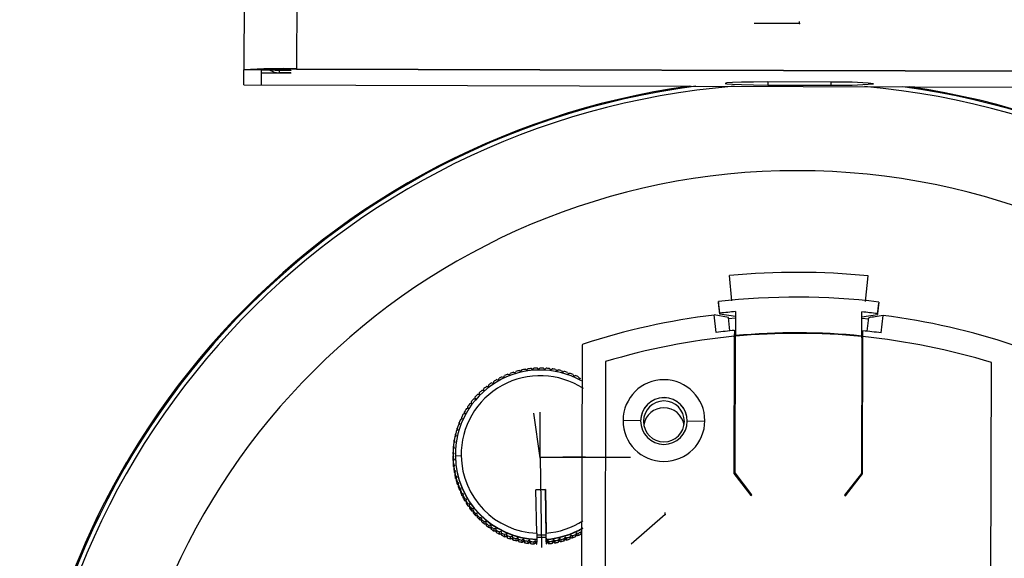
# Model space of a CAD drawing. Header units: millimetres. Extents: x -198 to 46, y -259 to 41.
# Tile 5 of 7: x -87 to -3, y -166 to -120. Entities that reach past the tile are written whole.
import ezdxf

# ---------------------------------------------------------------- set-up
doc = ezdxf.new("R2010")
doc.units = ezdxf.units.MM
doc.header["$PDSIZE"] = -1

msp = doc.modelspace()

# ---------------------------------------------------------------- linework, layer by layer
at = {"color": 7, "linetype": 'Continuous', "lineweight": 25}
for p, q in [((-67.335, 40.646), (-67.787, -124.308)), ((-62.835, 40.739), (-63.287, -124.216)), ((-67.79, -125.593), (-67.787, -124.308)), ((-66.287, -124.312), (-67.787, -124.308)), ((-66.29, -125.597), (-66.287, -124.312)), ((-63.787, -124.331), (-66.287, -124.324)), ((-66.287, -124.581), (-66.287, -124.324)), ((-63.787, -124.588), (-66.287, -124.581)), ((-64.787, -124.363), (-64.787, -124.55)), ((-63.787, -124.366), (-64.787, -124.363)), ((-63.787, -124.553), (-64.787, -124.55)), ((-63.787, -124.331), (-63.787, -124.366)), ((-63.787, -124.553), (-63.787, -124.588)), ((-63.287, -124.216), (22.713, -124.451)), ((-63.287, -124.216), (-63.287, -124.251)), ((-63.287, -124.251), (22.713, -124.486)), ((-17.595, -125.35), (-22.984, -125.335)), ((-22.984, -125.335), (-22.984, -125.603)), ((-17.595, -125.35), (-17.596, -125.618)), ((-67.79, -125.591), (27.21, -125.852)), ((-67.79, -125.593), (27.21, -125.853)), ((-22.984, -125.603), (-17.596, -125.618)), ((-26.056, -144.06), (-26.257, -141.901)), ((-14.629, -144.119), (-14.413, -141.934)), ((-21.107, -143.763), (-21.106, -143.731)), ((-27.079, -145.13), (-27.191, -144.137)), ((-27.191, -144.137), (-27.191, -144.225)), ((-27.079, -145.219), (-27.191, -144.225)), ((-13.61, -145.256), (-13.492, -144.263)), ((-13.492, -144.174), (-13.609, -145.167)), ((-13.492, -144.174), (-13.492, -144.263)), ((-27.395, -146.774), (-27.576, -145.285)), ((-26.334, -145.498), (-27.576, -145.285)), ((-27.079, -145.13), (-27.079, -145.219)), ((-25.745, -145.415), (-27.079, -145.219)), ((-25.745, -145.558), (-26.335, -145.614)), ((-26.219, -146.647), (-26.334, -145.498)), ((-25.743, -144.995), (-25.749, -147.053)), ((-14.949, -147.083), (-14.944, -145.024)), ((-14.949, -147.153), (-14.944, -145.094)), ((-14.945, -145.444), (-13.61, -145.256)), ((-14.356, -145.647), (-14.945, -145.588)), ((-14.944, -145.094), (-14.944, -145.024)), ((-14.477, -146.679), (-14.355, -145.53)), ((-13.609, -145.167), (-13.61, -145.256)), ((-13.302, -146.813), (-13.113, -145.325)), ((-25.848, -146.607), (-25.881, -158.843)), ((-25.849, -147.156), (-25.881, -158.843)), ((-25.848, -146.654), (-25.849, -147.109)), ((-25.849, -147.156), (-25.849, -147.109)), ((-25.749, -147.147), (-25.849, -147.156)), ((-25.848, -146.654), (-25.848, -146.607)), ((-25.748, -146.644), (-25.848, -146.654)), ((-25.781, -158.809), (-25.749, -147.1)), ((-25.749, -147.1), (-25.749, -147.053)), ((-14.949, -147.13), (-14.981, -158.839)), ((-14.949, -147.176), (-14.981, -158.886)), ((-14.95, -147.246), (-14.949, -147.153)), ((-14.949, -147.13), (-14.949, -147.083)), ((-14.849, -147.186), (-14.949, -147.176)), ((-14.848, -146.684), (-14.948, -146.674)), ((-14.881, -158.874), (-14.848, -146.637)), ((-38.851, -147.878), (-39.073, -228.711)), ((-43.203, -149.863), (-43.09, -149.958)), ((-43.09, -149.958), (-42.995, -149.845)), ((-42.685, -149.829), (-42.578, -149.932)), ((-42.578, -149.932), (-42.476, -149.825)), ((-42.165, -149.831), (-42.066, -149.941)), ((-42.066, -149.941), (-41.956, -149.843)), ((-41.646, -149.87), (-41.555, -149.987)), ((-41.555, -149.987), (-41.439, -149.896)), ((-36.855, -149.272), (-37.069, -227.328)), ((-4.069, -227.418), (-3.855, -149.362)), ((-46.012, -150.846), (-45.971, -150.704)), ((-45.694, -150.564), (-45.555, -150.614)), ((-45.555, -150.614), (-45.504, -150.476)), ((-45.218, -150.354), (-45.083, -150.415)), ((-45.083, -150.415), (-45.023, -150.28)), ((-44.728, -150.179), (-44.598, -150.248)), ((-44.598, -150.248), (-44.529, -150.118)), ((-44.228, -150.038), (-44.103, -150.116)), ((-44.103, -150.116), (-44.024, -149.991)), ((-43.719, -149.932), (-43.599, -150.019)), ((-43.599, -150.019), (-43.512, -149.9)), ((-41.131, -149.945), (-41.049, -150.067)), ((-41.049, -150.067), (-40.926, -149.985)), ((-40.623, -150.055), (-40.55, -150.183)), ((-40.55, -150.183), (-40.422, -150.11)), ((-40.124, -150.201), (-40.06, -150.334)), ((-40.06, -150.334), (-39.927, -150.269)), ((-39.636, -150.381), (-39.581, -150.518)), ((-39.581, -150.518), (-39.444, -150.463)), ((-39.162, -150.595), (-39.117, -150.736)), ((-39.117, -150.736), (-38.976, -150.69)), ((-47.271, -151.725), (-47.261, -151.578)), ((-47.019, -151.382), (-46.872, -151.403)), ((-46.872, -151.403), (-46.852, -151.257)), ((-46.597, -151.079), (-46.452, -151.11)), ((-46.452, -151.11), (-46.421, -150.965)), ((-46.154, -150.805), (-46.012, -150.846)), ((-47.997, -152.448), (-48.007, -152.301)), ((-48.007, -152.449), (-48.007, -152.301)), ((-47.794, -152.074), (-47.647, -152.074)), ((-47.647, -152.074), (-47.647, -151.926)), ((-47.647, -152.074), (-47.647, -151.926)), ((-47.419, -151.715), (-47.271, -151.725)), ((-48.759, -153.296), (-48.615, -153.266)), ((-48.646, -153.272), (-48.645, -153.121)), ((-48.615, -153.266), (-48.645, -153.121)), ((-48.466, -152.867), (-48.32, -152.846)), ((-48.341, -152.849), (-48.34, -152.7)), ((-48.32, -152.846), (-48.34, -152.7)), ((-48.144, -152.458), (-47.997, -152.448)), ((-49.113, -154.161), (-49.163, -154.022)), ((-49.163, -154.179), (-49.163, -154.022)), ((-49.021, -153.745), (-48.879, -153.705)), ((-48.879, -153.705), (-48.92, -153.563)), ((-48.92, -153.716), (-48.92, -153.563)), ((-49.449, -154.692), (-49.314, -154.632)), ((-49.314, -154.632), (-49.374, -154.497)), ((-49.374, -154.659), (-49.374, -154.497)), ((-49.252, -154.211), (-49.113, -154.161)), ((-33.869, -154.352), (-35.369, -154.313)), ((-29.869, -154.363), (-28.369, -154.332)), ((-29.869, -154.375), (-29.869, -154.363)), ((-49.74, -155.69), (-49.615, -155.612)), ((-49.615, -155.612), (-49.693, -155.486)), ((-49.693, -155.661), (-49.693, -155.486)), ((-49.612, -155.186), (-49.481, -155.117)), ((-49.551, -155.154), (-49.55, -154.986)), ((-49.481, -155.117), (-49.55, -154.986)), ((-49.89, -156.718), (-49.776, -156.623)), ((-49.872, -156.69), (-49.871, -156.51)), ((-49.776, -156.623), (-49.871, -156.51)), ((-49.833, -156.201), (-49.713, -156.115)), ((-49.713, -156.115), (-49.8, -155.995)), ((-49.8, -156.175), (-49.8, -155.995)), ((-49.91, -157.237), (-49.911, -157.417)), ((-49.91, -157.237), (-49.804, -157.135)), ((-49.907, -157.208), (-49.906, -157.029)), ((-49.907, -157.208), (-49.894, -157.222)), ((-49.804, -157.135), (-49.906, -157.029)), ((-49.872, -156.69), (-49.865, -156.698)), ((-49.71, -157.224), (-49.71, -157.255)), ((-49.209, -157.34), (-49.709, -157.359)), ((-49.709, -157.39), (-49.709, -157.359)), ((-49.906, -157.728), (-49.905, -157.549)), ((-49.906, -157.728), (-49.885, -157.747)), ((-49.796, -157.647), (-49.905, -157.549)), ((-49.895, -157.757), (-49.796, -157.647)), ((-49.895, -157.757), (-49.895, -157.937)), ((-49.752, -158.158), (-49.868, -158.067)), ((-49.868, -158.247), (-49.868, -158.067)), ((-49.868, -158.247), (-49.839, -158.27)), ((-49.843, -158.274), (-49.752, -158.158)), ((-49.843, -158.274), (-49.843, -158.454)), ((-49.672, -158.664), (-49.795, -158.582)), ((-49.795, -158.761), (-49.795, -158.582)), ((-49.795, -158.761), (-49.755, -158.789)), ((-49.755, -158.787), (-49.672, -158.664)), ((-49.755, -158.787), (-49.755, -158.966)), ((-49.686, -159.27), (-49.685, -159.09)), ((-49.558, -159.164), (-49.685, -159.09)), ((-25.881, -158.843), (-24.426, -160.734)), ((-24.347, -160.673), (-25.781, -158.809)), ((-25.781, -158.856), (-25.781, -158.809)), ((-24.369, -160.691), (-25.781, -158.856)), ((-14.981, -158.839), (-16.426, -160.695)), ((-14.981, -158.886), (-16.404, -160.712)), ((-16.347, -160.756), (-14.881, -158.874)), ((-14.981, -158.886), (-14.981, -158.839)), ((-49.686, -159.27), (-49.632, -159.302)), ((-49.632, -159.292), (-49.558, -159.164)), ((-49.632, -159.292), (-49.632, -159.471)), ((-49.542, -159.769), (-49.541, -159.589)), ((-49.542, -159.769), (-49.473, -159.804)), ((-49.408, -159.654), (-49.541, -159.589)), ((-49.473, -159.787), (-49.474, -159.967)), ((-49.473, -159.787), (-49.408, -159.654)), ((-49.363, -160.257), (-49.362, -160.078)), ((-49.225, -160.133), (-49.362, -160.078)), ((-49.281, -160.27), (-49.225, -160.133)), ((-49.281, -160.27), (-49.281, -160.45)), ((-49.009, -160.598), (-49.15, -160.552)), ((-49.15, -160.732), (-49.15, -160.552)), ((-49.055, -160.738), (-49.056, -160.918)), ((-49.055, -160.738), (-49.009, -160.598)), ((-42.812, -160.237), (-42.012, -160.224)), ((-42.012, -160.227), (-42.812, -160.24)), ((-42.752, -163.973), (-42.812, -160.237)), ((-42.012, -160.224), (-41.952, -163.96)), ((-42.012, -160.227), (-42.012, -160.224)), ((-41.95, -164.114), (-42.012, -160.227)), ((-24.426, -160.734), (-24.347, -160.673)), ((-16.426, -160.695), (-16.347, -160.756)), ((-48.761, -161.046), (-48.905, -161.011)), ((-48.905, -161.19), (-48.905, -161.011)), ((-48.797, -161.19), (-48.798, -161.369)), ((-48.797, -161.19), (-48.761, -161.046)), ((-48.629, -161.63), (-48.628, -161.451)), ((-48.483, -161.477), (-48.628, -161.451)), ((-48.509, -161.622), (-48.483, -161.477)), ((-48.509, -161.622), (-48.509, -161.802)), ((-48.175, -161.886), (-48.322, -161.871)), ((-48.322, -162.05), (-48.322, -161.871)), ((-48.19, -162.033), (-48.191, -162.213)), ((-48.19, -162.033), (-48.175, -161.886)), ((-47.839, -162.274), (-47.987, -162.268)), ((-47.987, -162.448), (-47.987, -162.268)), ((-47.844, -162.421), (-47.845, -162.601)), ((-47.844, -162.421), (-47.839, -162.274)), ((-47.477, -162.637), (-47.625, -162.642)), ((-47.625, -162.821), (-47.625, -162.642)), ((-47.472, -162.784), (-47.477, -162.637)), ((-47.477, -162.637), (-47.477, -162.819)), ((-47.472, -162.784), (-47.473, -162.964)), ((-47.238, -163.168), (-47.237, -162.989)), ((-47.091, -162.973), (-47.237, -162.989)), ((-47.075, -163.12), (-47.091, -162.973)), ((-47.091, -162.973), (-47.091, -163.155)), ((-47.075, -163.12), (-47.076, -163.3)), ((-46.828, -163.487), (-46.827, -163.308)), ((-46.682, -163.282), (-46.827, -163.308)), ((-46.656, -163.428), (-46.682, -163.282)), ((-46.682, -163.282), (-46.682, -163.464)), ((-46.656, -163.428), (-46.657, -163.608)), ((-46.396, -163.777), (-46.395, -163.598)), ((-46.252, -163.562), (-46.395, -163.598)), ((-46.216, -163.705), (-46.252, -163.562)), ((-46.252, -163.562), (-46.252, -163.744)), ((-46.216, -163.705), (-46.217, -163.885)), ((-45.804, -163.811), (-45.945, -163.857)), ((-45.945, -164.036), (-45.945, -163.857)), ((-45.758, -163.952), (-45.804, -163.811)), ((-45.804, -163.811), (-45.804, -163.993)), ((-45.758, -163.952), (-45.759, -164.131)), ((-45.34, -164.028), (-45.477, -164.084)), ((-45.477, -164.263), (-45.477, -164.084)), ((-45.284, -164.165), (-45.34, -164.028)), ((-45.34, -164.028), (-45.34, -164.211)), ((-45.284, -164.165), (-45.285, -164.345)), ((-44.861, -164.213), (-44.994, -164.277)), ((-44.861, -164.213), (-44.862, -164.395)), ((-44.797, -164.346), (-44.861, -164.213)), ((-42.752, -163.973), (-42.75, -164.11)), ((-42.75, -164.111), (-41.95, -164.098)), ((-42.75, -164.11), (-42.744, -164.486)), ((-41.95, -164.114), (-41.952, -163.96)), ((-41.951, -164.328), (-41.95, -164.098)), ((-41.95, -164.098), (-41.95, -164.114)), ((-41.945, -164.473), (-41.95, -164.114)), ((-41.95, -164.114), (-41.95, -164.114)), ((-39.838, -164.132), (-39.898, -164.267)), ((-39.703, -164.192), (-39.838, -164.132)), ((-39.838, -164.132), (-39.838, -164.314)), ((-39.703, -164.192), (-39.703, -164.372)), ((-39.417, -164.251), (-39.416, -164.071)), ((-39.366, -163.933), (-39.416, -164.071)), ((-39.227, -163.983), (-39.366, -163.933)), ((-39.366, -163.933), (-39.366, -164.115)), ((-39.227, -163.983), (-39.227, -164.163)), ((-38.95, -164.022), (-38.949, -163.842)), ((-38.908, -163.7), (-38.949, -163.842)), ((-38.908, -163.7), (-38.909, -163.883)), ((-38.895, -163.704), (-38.908, -163.7)), ((-44.995, -164.457), (-44.994, -164.277)), ((-44.797, -164.346), (-44.797, -164.525)), ((-44.5, -164.617), (-44.499, -164.437)), ((-44.371, -164.363), (-44.499, -164.437)), ((-44.371, -164.363), (-44.372, -164.545)), ((-44.298, -164.491), (-44.371, -164.363)), ((-44.298, -164.491), (-44.298, -164.671)), ((-43.995, -164.741), (-43.994, -164.562)), ((-43.872, -164.479), (-43.994, -164.562)), ((-43.789, -164.602), (-43.872, -164.479)), ((-43.872, -164.479), (-43.872, -164.661)), ((-43.789, -164.602), (-43.79, -164.782)), ((-43.483, -164.831), (-43.482, -164.651)), ((-43.366, -164.56), (-43.482, -164.651)), ((-43.275, -164.677), (-43.366, -164.56)), ((-43.366, -164.56), (-43.366, -164.742)), ((-43.275, -164.677), (-43.275, -164.856)), ((-42.855, -164.606), (-42.965, -164.704)), ((-42.965, -164.884), (-42.965, -164.704)), ((-42.756, -164.715), (-42.855, -164.606)), ((-42.855, -164.606), (-42.855, -164.788)), ((-42.756, -164.715), (-42.757, -164.895)), ((-42.757, -164.895), (-42.742, -164.896)), ((-42.756, -164.715), (-42.741, -164.716)), ((-41.951, -164.328), (-42.751, -164.341)), ((-42.744, -164.486), (-42.745, -164.516)), ((-42.745, -164.516), (-42.741, -164.716)), ((-42.742, -164.896), (-42.741, -164.716)), ((-41.95, -164.394), (-41.951, -164.328)), ((-41.95, -164.394), (-41.942, -164.883)), ((-41.945, -164.503), (-41.945, -164.473)), ((-41.941, -164.703), (-41.945, -164.503)), ((-41.941, -164.703), (-41.942, -164.883)), ((-41.942, -164.883), (-41.926, -164.882)), ((-41.941, -164.703), (-41.926, -164.702)), ((-41.83, -164.589), (-41.926, -164.702)), ((-41.926, -164.882), (-41.926, -164.702)), ((-41.83, -164.589), (-41.831, -164.771)), ((-41.717, -164.684), (-41.83, -164.589)), ((-41.717, -164.684), (-41.718, -164.864)), ((-41.409, -164.826), (-41.408, -164.647)), ((-41.321, -164.527), (-41.408, -164.647)), ((-41.321, -164.527), (-41.322, -164.709)), ((-41.202, -164.614), (-41.321, -164.527)), ((-41.202, -164.614), (-41.203, -164.794)), ((-40.818, -164.43), (-40.897, -164.555)), ((-40.897, -164.735), (-40.897, -164.555)), ((-40.818, -164.43), (-40.819, -164.612)), ((-40.693, -164.509), (-40.818, -164.43)), ((-40.693, -164.509), (-40.693, -164.688)), ((-40.393, -164.608), (-40.392, -164.429)), ((-40.323, -164.298), (-40.392, -164.429)), ((-40.192, -164.368), (-40.323, -164.298)), ((-40.323, -164.298), (-40.323, -164.48)), ((-40.192, -164.368), (-40.193, -164.547)), ((-39.899, -164.447), (-39.898, -164.267))]:
    msp.add_line(p, q, dxfattribs=at)
at = {"color": 7, "linetype": 'Continuous'}
for p, q in [((-20.276, -120.335), (-24.143, -120.324)), ((-20.276, -120.335), (-20.275, -120.154)), ((-42.461, -157.523), (-42.983, -153.692)), ((-42.461, -157.465), (-42.46, -153.598)), ((-42.461, -157.523), (-42.461, -157.343)), ((-42.461, -157.465), (-38.594, -157.403)), ((-42.461, -157.465), (-42.337, -165.197)), ((-42.461, -157.465), (-34.725, -157.467)), ((-31.754, -162.365), (-34.681, -164.893)), ((-31.754, -162.365), (-31.753, -162.185))]:
    msp.add_line(p, q, dxfattribs=at)
at = {"color": 7, "linetype": 'Continuous', "lineweight": 25, "flags": 128}
for points in [[(-65.109, -124.327), (-65.079, -124.334), (-64.787, -124.363)], [(-22.984, -125.335), (-24.206, -125.349), (-25.229, -125.37), (-25.999, -125.396), (-26.477, -125.426), (-26.64, -125.459), (-26.478, -125.493), (-25.999, -125.526), (-25.229, -125.556), (-24.207, -125.582), (-22.984, -125.603)]]:
    msp.add_lwpolyline(points, dxfattribs=at)
at = {"color": 7, "linetype": 'Continuous', "lineweight": 25}
for centre, radius, start, end in [((-64.543, -172.518), 48.319, 88.50959, 93.84902), ((-64.124, -156.452), 32.212, 88.50959, 93.84902), ((-64.783, -123.05), 1.5, 238.30483, 269.84353), ((-17.01, -156.93), 31.586, 84.42202, 91.06129), ((-20.483, -191.544), 66.488, 97.96294, 179.97789), ((-20.482, -191.485), 66.355, 97.50862, 179.97785), ((-20.481, -191.474), 65.986, 94.67315, 179.97759), ((-16.837, -94.042), 31.585, 268.62465, 275.2641), ((-20.46, -191.475), 65.987, 359.99196, 85.01213), ((-20.459, -191.485), 66.356, 359.99103, 82.17732), ((-20.459, -191.544), 66.488, 359.99099, 81.723), ((-20.47, -191.433), 58.5, 359.99692, 179.97182), ((-20.504, -203.743), 62.108, 84.37158, 95.31443), ((-20.503, -203.368), 59.608, 83.24452, 96.44149), ((-20.504, -203.412), 58.555, 96.93679, 108.18966), ((-20.503, -203.367), 58.607, 95.12965, 96.4415), ((-20.503, -203.367), 58.607, 83.24451, 84.55637), ((-20.503, -203.412), 58.555, 71.49635, 82.74927), ((-20.504, -203.411), 56.555, 95.42363, 106.80555), ((-20.504, -203.413), 57.057, 95.37461, 96.9368), ((-20.503, -203.367), 56.557, 84.36412, 95.32189), ((-20.504, -203.413), 56.557, 84.36412, 95.32189), ((-20.503, -203.411), 56.555, 72.88046, 84.26239), ((-20.503, -203.413), 57.057, 82.74921, 84.3114), ((-38.751, -147.878), 0.1, 108.18421, 179.83838), ((-42.46, -157.277), 7.452, 95.72228, 98.11478), ((-42.46, -157.277), 7.452, 91.72336, 94.11584), ((-42.46, -157.277), 7.452, 87.72445, 90.11693), ((-42.46, -157.277), 7.452, 83.72553, 86.11801), ((-42.46, -157.277), 7.452, 79.72657, 82.11908), ((-42.46, -157.245), 7.25, 60.89352, 180.90599), ((-42.46, -157.233), 6.75, 56.77116, 180.90782), ((-42.461, -157.276), 7.451, 115.71775, 118.11049), ((-42.461, -157.277), 7.451, 111.71848, 114.11115), ((-42.461, -157.277), 7.451, 107.71931, 110.11193), ((-42.46, -157.277), 7.452, 103.72024, 106.1128), ((-42.46, -157.277), 7.452, 99.72124, 102.11376), ((-42.46, -157.277), 7.452, 75.72757, 78.1201), ((-42.46, -157.277), 7.452, 71.72849, 74.12107), ((-42.46, -157.277), 7.451, 67.72932, 70.12196), ((-42.46, -157.276), 7.451, 63.73004, 66.12275), ((-42.461, -157.275), 7.45, 127.71631, 130.1093), ((-42.461, -157.276), 7.45, 123.71665, 126.10955), ((-42.461, -157.276), 7.45, 119.71713, 122.10995), ((-31.869, -154.324), 3.5, 359.85431, 179.8317), ((-42.462, -157.275), 7.449, 135.71607, 138.10924), ((-42.462, -157.275), 7.449, 131.71612, 134.1092), ((-31.869, -154.358), 2, 359.85555, 179.83046), ((-31.869, -154.37), 2, 359.85555, 179.83046), ((-42.463, -157.274), 7.448, 143.71644, 146.10979), ((-42.462, -157.274), 7.448, 139.71618, 142.10944), ((-31.869, -154.394), 1.75, 359.85555, 179.83046), ((-31.871, -154.978), 1.75, 9.45724, 170.24436), ((-42.463, -157.274), 7.447, 151.71738, 154.11089), ((-42.463, -157.274), 7.448, 147.71684, 150.11028), ((-42.464, -157.274), 7.447, 159.71883, 162.11247), ((-42.464, -157.274), 7.447, 155.71805, 158.11163), ((-31.869, -154.322), 3.5, 179.85431, 359.8317), ((-31.869, -154.357), 2, 179.85555, 359.83046), ((-31.869, -154.394), 1.75, 179.85555, 359.83046), ((-42.464, -157.273), 7.446, 167.72067, 170.1144), ((-42.464, -157.273), 7.446, 163.71971, 166.1134), ((-42.464, -157.273), 7.446, 171.72169, 174.11545), ((-42.465, -157.453), 7.446, 179.72384, 180.92073), ((-42.464, -157.273), 7.446, 179.72384, 182.11761), ((-42.464, -157.273), 7.446, 175.72275, 178.11653), ((-42.461, -157.242), 7.249, 180.92805, 267.76151), ((-42.461, -157.272), 7.249, 180.92805, 267.76151), ((-42.461, -157.23), 6.749, 180.92801, 267.53116), ((-20.502, -191.537), 66.468, 149.64607, 179.984), ((-42.465, -157.453), 7.446, 180.92073, 182.11761), ((-42.464, -157.273), 7.446, 183.72492, 186.11869), ((-42.465, -157.453), 7.446, 183.72492, 186.11869), ((-42.464, -157.273), 7.446, 187.72599, 190.11973), ((-42.465, -157.453), 7.446, 187.72599, 190.11973), ((-42.464, -157.273), 7.446, 191.72702, 194.12073), ((-42.465, -157.453), 7.446, 191.72702, 194.12073), ((-42.464, -157.273), 7.446, 195.72798, 198.12164), ((-42.464, -157.453), 7.446, 195.72798, 198.12164), ((-42.464, -157.453), 7.447, 199.72886, 202.12247), ((-42.464, -157.273), 7.447, 199.72886, 202.12247), ((-42.463, -157.273), 7.447, 203.72965, 206.12319), ((-42.464, -157.453), 7.447, 203.72965, 206.12319), ((-42.463, -157.273), 7.447, 207.73032, 210.12379), ((-42.464, -157.453), 7.447, 207.73032, 210.12379), ((-42.463, -157.452), 7.448, 211.73087, 214.12426), ((-42.463, -157.273), 7.448, 211.73087, 214.12426), ((-42.462, -157.272), 7.448, 215.73128, 218.12459), ((-42.463, -157.452), 7.448, 215.73128, 218.12459), ((-42.463, -157.452), 7.449, 219.73155, 222.12477), ((-42.462, -157.272), 7.449, 219.73155, 222.12477), ((-42.462, -157.272), 7.449, 223.73167, 226.12479), ((-42.462, -157.452), 7.449, 223.73167, 226.12479), ((-42.462, -157.451), 7.449, 227.73164, 230.12467), ((-42.462, -157.272), 7.449, 227.73164, 230.12467), ((-42.462, -157.451), 7.45, 231.73145, 234.1244), ((-42.461, -157.271), 7.45, 231.73145, 234.1244), ((-42.46, -157.228), 6.751, 274.31594, 302.9066), ((-42.462, -157.451), 7.45, 235.73112, 238.12398), ((-42.461, -157.271), 7.45, 235.73112, 238.12398), ((-42.461, -157.45), 7.451, 239.73065, 242.12343), ((-42.461, -157.271), 7.451, 239.73065, 242.12343), ((-42.461, -157.45), 7.451, 243.73004, 246.12275), ((-42.461, -157.27), 7.451, 243.73004, 246.12275), ((-42.461, -157.27), 7.451, 247.72932, 250.12196), ((-42.46, -157.24), 7.251, 274.07738, 300.36973), ((-42.46, -157.27), 7.251, 274.07738, 300.36969), ((-42.46, -157.27), 7.451, 291.71848, 294.11115), ((-42.46, -157.271), 7.451, 295.71775, 298.11049), ((-42.46, -157.45), 7.451, 295.71775, 298.11049), ((-42.461, -157.45), 7.451, 247.72932, 250.12196), ((-42.46, -157.27), 7.452, 251.72849, 254.12107), ((-42.461, -157.449), 7.452, 251.72849, 254.12107), ((-42.46, -157.27), 7.452, 255.72757, 258.1201), ((-42.461, -157.449), 7.452, 255.72757, 258.1201), ((-42.461, -157.449), 7.452, 259.72657, 262.11908), ((-42.46, -157.269), 7.452, 259.72657, 262.11908), ((-42.46, -157.269), 7.452, 263.72553, 266.11801), ((-42.461, -157.449), 7.452, 263.72553, 266.11801), ((-42.461, -157.449), 7.452, 275.72228, 278.11478), ((-42.46, -157.269), 7.452, 275.72228, 278.11478), ((-42.461, -157.449), 7.452, 279.72124, 282.11376), ((-42.46, -157.27), 7.452, 279.72124, 282.11376), ((-42.46, -157.27), 7.452, 283.72024, 286.1128), ((-42.461, -157.449), 7.452, 283.72024, 286.1128), ((-42.461, -157.45), 7.451, 287.71931, 290.11193), ((-42.46, -157.27), 7.451, 287.71931, 290.11193), ((-42.461, -157.45), 7.451, 291.71848, 294.11115)]:
    msp.add_arc(centre, radius, start, end, dxfattribs=at)
for points, knots in [([(-13.113, -145.325), (-13.345, -145.362), (-13.758, -145.427), (-14.173, -145.499), (-14.355, -145.53)], [0, 0, 0, 0, 0.56, 1, 1, 1, 1]), ([(-49.363, -160.257), (-49.337, -160.268), (-49.31, -160.279), (-49.283, -160.291), (-49.281, -160.292)], [0, 0, 0, 0, 0.936594, 1, 1, 1, 1]), ([(-49.15, -160.732), (-49.124, -160.741), (-49.092, -160.752), (-49.061, -160.762), (-49.055, -160.764)], [0, 0, 0, 0, 0.827369, 1, 1, 1, 1]), ([(-48.905, -161.19), (-48.878, -161.197), (-48.843, -161.207), (-48.807, -161.217), (-48.797, -161.219)], [0, 0, 0, 0, 0.744398, 1, 1, 1, 1]), ([(-48.629, -161.63), (-48.602, -161.636), (-48.562, -161.643), (-48.522, -161.651), (-48.509, -161.654)], [0, 0, 0, 0, 0.678661, 1, 1, 1, 1]), ([(-48.322, -162.05), (-48.295, -162.054), (-48.251, -162.059), (-48.207, -162.065), (-48.191, -162.067)], [0, 0, 0, 0, 0.624819, 1, 1, 1, 1]), ([(-47.987, -162.448), (-47.96, -162.449), (-47.91, -162.452), (-47.861, -162.455), (-47.839, -162.456)], [0, 0, 0, 0, 0.56, 1, 1, 1, 1]), ([(-47.625, -162.821), (-47.598, -162.821), (-47.548, -162.82), (-47.499, -162.819), (-47.477, -162.819)], [0, 0, 0, 0, 0.56, 1, 1, 1, 1]), ([(-47.477, -162.819), (-47.477, -162.846), (-47.475, -162.894), (-47.473, -162.943), (-47.473, -162.964)], [0, 0, 0, 0, 0.56, 1, 1, 1, 1]), ([(-47.238, -163.168), (-47.211, -163.166), (-47.162, -163.162), (-47.113, -163.157), (-47.091, -163.155)], [0, 0, 0, 0, 0.56, 1, 1, 1, 1]), ([(-47.091, -163.155), (-47.088, -163.182), (-47.083, -163.231), (-47.078, -163.279), (-47.076, -163.3)], [0, 0, 0, 0, 0.56, 1, 1, 1, 1]), ([(-46.828, -163.487), (-46.8, -163.483), (-46.752, -163.476), (-46.703, -163.468), (-46.682, -163.464)], [0, 0, 0, 0, 0.56, 1, 1, 1, 1]), ([(-46.682, -163.464), (-46.677, -163.491), (-46.669, -163.539), (-46.66, -163.587), (-46.657, -163.608)], [0, 0, 0, 0, 0.56, 1, 1, 1, 1]), ([(-46.396, -163.777), (-46.369, -163.771), (-46.321, -163.76), (-46.274, -163.749), (-46.252, -163.744)], [0, 0, 0, 0, 0.56, 1, 1, 1, 1]), ([(-46.252, -163.744), (-46.246, -163.771), (-46.234, -163.818), (-46.222, -163.864), (-46.217, -163.885)], [0, 0, 0, 0, 0.56, 1, 1, 1, 1]), ([(-45.945, -164.036), (-45.919, -164.028), (-45.872, -164.014), (-45.825, -164), (-45.804, -163.993)], [0, 0, 0, 0, 0.56, 1, 1, 1, 1]), ([(-45.804, -163.993), (-45.796, -164.019), (-45.781, -164.065), (-45.766, -164.111), (-45.759, -164.131)], [0, 0, 0, 0, 0.56, 1, 1, 1, 1]), ([(-45.477, -164.263), (-45.452, -164.253), (-45.406, -164.236), (-45.36, -164.218), (-45.34, -164.211)], [0, 0, 0, 0, 0.56, 1, 1, 1, 1]), ([(-45.34, -164.211), (-45.33, -164.236), (-45.311, -164.281), (-45.293, -164.325), (-45.285, -164.345)], [0, 0, 0, 0, 0.56, 1, 1, 1, 1]), ([(-39.417, -164.251), (-39.407, -164.225), (-39.39, -164.18), (-39.374, -164.135), (-39.366, -164.115)], [0, 0, 0, 0, 0.56, 1, 1, 1, 1]), ([(-39.366, -164.115), (-39.34, -164.124), (-39.294, -164.14), (-39.248, -164.156), (-39.227, -164.163)], [0, 0, 0, 0, 0.56, 1, 1, 1, 1]), ([(-38.95, -164.022), (-38.942, -163.996), (-38.929, -163.95), (-38.915, -163.903), (-38.909, -163.883)], [0, 0, 0, 0, 0.56, 1, 1, 1, 1]), ([(-44.995, -164.457), (-44.97, -164.445), (-44.926, -164.425), (-44.881, -164.404), (-44.862, -164.395)], [0, 0, 0, 0, 0.56, 1, 1, 1, 1]), ([(-44.862, -164.395), (-44.85, -164.419), (-44.828, -164.463), (-44.807, -164.506), (-44.797, -164.525)], [0, 0, 0, 0, 0.56, 1, 1, 1, 1]), ([(-44.5, -164.617), (-44.476, -164.603), (-44.433, -164.58), (-44.391, -164.556), (-44.372, -164.545)], [0, 0, 0, 0, 0.56, 1, 1, 1, 1]), ([(-44.372, -164.545), (-44.358, -164.569), (-44.333, -164.611), (-44.309, -164.653), (-44.298, -164.671)], [0, 0, 0, 0, 0.56, 1, 1, 1, 1]), ([(-43.995, -164.741), (-43.972, -164.726), (-43.931, -164.7), (-43.89, -164.673), (-43.872, -164.661)], [0, 0, 0, 0, 0.56, 1, 1, 1, 1]), ([(-43.872, -164.661), (-43.857, -164.684), (-43.829, -164.724), (-43.802, -164.764), (-43.79, -164.782)], [0, 0, 0, 0, 0.56, 1, 1, 1, 1]), ([(-43.483, -164.831), (-43.461, -164.814), (-43.422, -164.785), (-43.383, -164.755), (-43.366, -164.742)], [0, 0, 0, 0, 0.56, 1, 1, 1, 1]), ([(-43.366, -164.742), (-43.349, -164.764), (-43.319, -164.802), (-43.289, -164.84), (-43.275, -164.856)], [0, 0, 0, 0, 0.56, 1, 1, 1, 1]), ([(-42.965, -164.884), (-42.945, -164.866), (-42.908, -164.834), (-42.872, -164.802), (-42.855, -164.788)], [0, 0, 0, 0, 0.56, 1, 1, 1, 1]), ([(-42.855, -164.788), (-42.837, -164.808), (-42.804, -164.844), (-42.771, -164.879), (-42.757, -164.895)], [0, 0, 0, 0, 0.56, 1, 1, 1, 1]), ([(-41.926, -164.882), (-41.908, -164.861), (-41.877, -164.824), (-41.845, -164.787), (-41.831, -164.771)], [0, 0, 0, 0, 0.56, 1, 1, 1, 1]), ([(-41.831, -164.771), (-41.81, -164.789), (-41.772, -164.819), (-41.734, -164.85), (-41.718, -164.864)], [0, 0, 0, 0, 0.56, 1, 1, 1, 1]), ([(-41.409, -164.826), (-41.393, -164.805), (-41.364, -164.766), (-41.335, -164.727), (-41.322, -164.709)], [0, 0, 0, 0, 0.56, 1, 1, 1, 1]), ([(-41.322, -164.709), (-41.3, -164.725), (-41.26, -164.753), (-41.22, -164.782), (-41.203, -164.794)], [0, 0, 0, 0, 0.56, 1, 1, 1, 1]), ([(-40.897, -164.735), (-40.882, -164.712), (-40.856, -164.671), (-40.83, -164.63), (-40.819, -164.612)], [0, 0, 0, 0, 0.56, 1, 1, 1, 1]), ([(-40.819, -164.612), (-40.795, -164.627), (-40.753, -164.652), (-40.712, -164.677), (-40.693, -164.688)], [0, 0, 0, 0, 0.56, 1, 1, 1, 1]), ([(-40.393, -164.608), (-40.38, -164.584), (-40.357, -164.542), (-40.333, -164.499), (-40.323, -164.48)], [0, 0, 0, 0, 0.56, 1, 1, 1, 1]), ([(-40.323, -164.48), (-40.299, -164.493), (-40.255, -164.515), (-40.212, -164.538), (-40.193, -164.547)], [0, 0, 0, 0, 0.56, 1, 1, 1, 1]), ([(-39.899, -164.447), (-39.887, -164.422), (-39.867, -164.378), (-39.847, -164.334), (-39.838, -164.314)], [0, 0, 0, 0, 0.56, 1, 1, 1, 1]), ([(-39.838, -164.314), (-39.813, -164.325), (-39.768, -164.344), (-39.723, -164.364), (-39.703, -164.372)], [0, 0, 0, 0, 0.56, 1, 1, 1, 1])]:
    msp.add_open_spline(points, degree=3, knots=knots, dxfattribs=at)
at = {"color": 7, "linetype": 'Continuous'}
for p in [(-20.276, -120.335), (-42.461, -157.465), (-42.461, -157.465), (-42.461, -157.523), (-31.754, -162.365)]:
    msp.add_point(p, dxfattribs=at)

doc.saveas('drawing.dxf')
